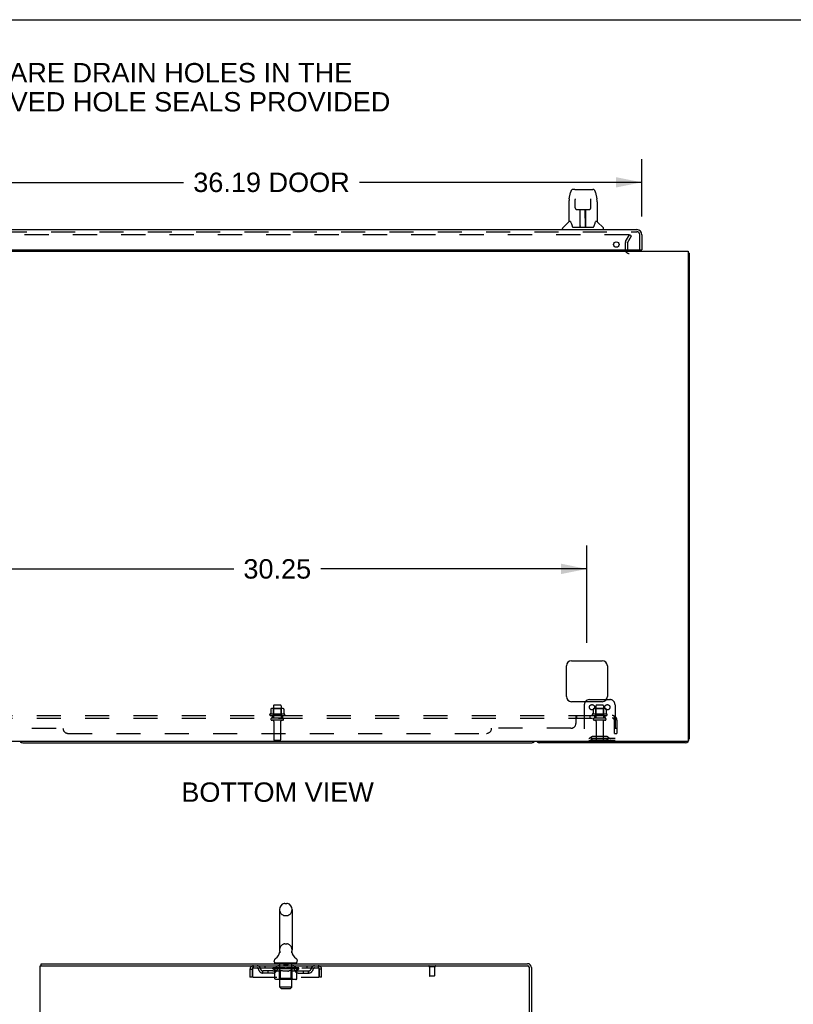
# Model space of a CAD drawing. Header units: inches. Extents: x 0 to 215, y 0 to 139.
# Tile 7 of 14: x 19 to 57, y 91 to 139. Entities that reach past the tile are written whole.
import ezdxf

# ---------------------------------------------------------------- set-up
doc = ezdxf.new("R2010")
doc.units = ezdxf.units.IN
doc.header["$LTSCALE"] = 11.804375
doc.header["$MEASUREMENT"] = 0
doc.linetypes.add('HIDDEN', pattern=[0.2, 0.1, -0.1])
doc.layers.get('0').update_dxf_attribs({"linetype": 'CONTINUOUS'})
for name, color, linetype in [('DEFAULT_2', 8, 'HIDDEN'), ('DIMENSIONS', 7, 'CONTINUOUS'), ('DOOR_ASSEMBLY', 7, 'CONTINUOUS'), ('SUBPANEL', 7, 'CONTINUOUS')]:
    doc.layers.add(name, color=color, linetype=linetype)
doc.styles.get("Standard").update_dxf_attribs({"font": 'arial.ttf'})
doc.dimstyles.new('DIMSTYLE_1', dxfattribs={"dimtxt": 0.946875, "dimasz": 1.2625, "dimexe": 0.09, "dimexo": 0.07, "dimgap": 0.0375, "dimtad": 0, "dimtih": 1, "dimtoh": 1, "dimzin": 4, "dimdsep": 46, "dimtxsty": 'Standard', "dimblk": '_FILLED', "dimblk1": '_FILLED', "dimblk2": '_FILLED', "dimcen": 0.09, "dimadec": 3, "dimazin": 1, "dimtfac": 1, "dimtdec": 3, "dimtofl": 0, "dimtmove": 0, "dimatfit": 3, "dimldrblk": '_FILLED', "dimfxl": 0, "dimtolj": 1, "dimtzin": 4, "dimarcsym": 0})

# ---------------------------------------------------------------- blocks, each defined once
blk = doc.blocks.new('_FILLED')
at = {"color": 0, "linetype": 'ByBlock'}
blk.add_solid([(0, 0), (-1, 0.2), (-1, -0.2)], dxfattribs=at)
blk = doc.blocks.new('*D8')
at = {"layer": 'DIMENSIONS', "color": 2, "linetype": 'Continuous'}
for p, q in [((13.452, 129.258), (13.452, 132.068)), ((49.64, 129.258), (49.64, 132.068)), ((13.452, 130.931), (27.253, 130.931)), ((49.64, 130.931), (35.839, 130.931))]:
    blk.add_line(p, q, dxfattribs=at)
at = {"layer": 'DIMENSIONS', "color": 2, "linetype": 'Continuous', "xscale": 1.2625, "yscale": 1.2625, "zscale": 1.2625, "rotation": 180}
blk.add_blockref('_FILLED', (13.452, 130.931), dxfattribs=at)
at = {"layer": 'DIMENSIONS', "color": 2, "linetype": 'Continuous', "xscale": 1.2625, "yscale": 1.2625, "zscale": 1.2625}
blk.add_blockref('_FILLED', (49.64, 130.931), dxfattribs=at)
at = {"layer": 'DIMENSIONS', "color": 2, "linetype": 'Continuous', "insert": (31.546, 131.405), "char_height": 0.9469, "width": 7.63836, "attachment_point": 2, "line_spacing_factor": 0.9}
blk.add_mtext('36.19 DOOR', dxfattribs=at)
blk = doc.blocks.new('*D12')
at = {"layer": 'DIMENSIONS', "color": 2, "linetype": 'Continuous'}
for p, q in [((16.702, 108.446), (16.702, 113.186)), ((46.952, 108.446), (46.952, 113.186)), ((16.702, 112.05), (29.699, 112.05)), ((46.952, 112.05), (33.955, 112.05))]:
    blk.add_line(p, q, dxfattribs=at)
at = {"layer": 'DIMENSIONS', "color": 2, "linetype": 'Continuous', "xscale": 1.2625, "yscale": 1.2625, "zscale": 1.2625, "rotation": 180}
blk.add_blockref('_FILLED', (16.702, 112.05), dxfattribs=at)
at = {"layer": 'DIMENSIONS', "color": 2, "linetype": 'Continuous', "xscale": 1.2625, "yscale": 1.2625, "zscale": 1.2625}
blk.add_blockref('_FILLED', (46.952, 112.05), dxfattribs=at)
at = {"layer": 'DIMENSIONS', "color": 2, "linetype": 'Continuous', "insert": (31.827, 112.524), "char_height": 0.9469, "width": 3.30878, "attachment_point": 2, "line_spacing_factor": 0.9}
blk.add_mtext('30.25', dxfattribs=at)

msp = doc.modelspace()

# ---------------------------------------------------------------- linework, layer by layer
at = {"color": 7, "linetype": 'Continuous'}
for p, q in [((0, 138.875), (214.625, 138.875)), ((51.9, 127.459), (51.952, 127.459)), ((47.077, 105.667), (47.905, 105.667)), ((19.391, 103.563), (44.263, 103.563)), ((32.201, 95.715), (32.289, 95.715)), ((31.939, 95.415), (31.939, 93.44)), ((32.551, 95.415), (32.551, 93.44)), ((31.945, 93.297), (31.943, 93.292)), ((32.539, 93.346), (32.54, 93.351)), ((32.539, 93.341), (32.539, 93.346)), ((32.539, 93.336), (32.539, 93.341)), ((32.539, 93.331), (32.539, 93.336)), ((32.539, 93.326), (32.539, 93.331)), ((32.54, 93.321), (32.539, 93.326)), ((32.54, 93.356), (32.541, 93.361)), ((32.54, 93.351), (32.54, 93.356)), ((32.54, 93.316), (32.54, 93.321)), ((32.541, 93.311), (32.54, 93.316)), ((32.541, 93.361), (32.542, 93.365)), ((32.542, 93.307), (32.541, 93.311)), ((32.542, 93.365), (32.543, 93.37)), ((32.543, 93.302), (32.542, 93.307)), ((31.682, 92.868), (31.682, 92.908)), ((32.807, 92.868), (32.807, 92.908)), ((20.297, 92.665), (20.297, 92.769)), ((31.745, 92.799), (31.745, 92.769)), ((32.745, 92.799), (31.745, 92.799)), ((32.745, 92.799), (32.745, 92.769))]:
    msp.add_line(p, q, dxfattribs=at)
at = {"color": 3, "linetype": 'Continuous'}
for p, q in [((11.754, 127.563), (51.9, 127.563)), ((51.9, 127.563), (51.9, 103.675)), ((51.952, 127.459), (51.952, 103.752)), ((45.952, 105.813), (45.952, 107.313)), ((46.202, 107.563), (47.702, 107.563)), ((47.952, 107.313), (47.952, 105.813)), ((47.702, 105.563), (46.202, 105.563)), ((51.84, 103.615), (11.814, 103.615)), ((51.763, 103.563), (44.641, 103.563)), ((20.245, 6.873), (20.245, 92.665)), ((20.245, 92.665), (44.051, 92.665)), ((20.297, 92.769), (44.056, 92.769)), ((44.141, 89.352), (44.141, 92.575)), ((44.245, 92.58), (44.245, 89.352))]:
    msp.add_line(p, q, dxfattribs=at)
for points in [[(51.912, 127.491), (51.913, 127.489), (51.916, 127.487), (51.918, 127.485), (51.921, 127.483), (51.923, 127.482), (51.926, 127.48), (51.929, 127.478)], [(51.929, 127.478), (51.935, 127.475), (51.938, 127.474), (51.941, 127.473), (51.943, 127.471), (51.945, 127.47), (51.947, 127.468), (51.949, 127.466), (51.95, 127.465), (51.951, 127.463), (51.952, 127.461), (51.952, 127.46), (51.952, 127.459)]]:
    msp.add_lwpolyline(points, dxfattribs=at)
at = {"color": 7, "linetype": 'Continuous'}
msp.add_lwpolyline([(31.947, 93.37), (31.948, 93.366), (31.949, 93.361), (31.949, 93.356), (31.95, 93.351), (31.95, 93.346), (31.951, 93.341), (31.951, 93.336), (31.951, 93.331), (31.95, 93.326), (31.95, 93.321), (31.949, 93.316), (31.948, 93.311), (31.947, 93.306), (31.946, 93.301), (31.945, 93.297)], dxfattribs=at)
at = {"color": 3, "linetype": 'Continuous'}
for centre, radius, start, end in [((49.016, 127.648), 0.085, 184.0481, 270), ((51.763, 127.374), 0.189, 38.2806, 43.5127), ((46.202, 107.313), 0.25, 90, 180), ((47.702, 107.313), 0.25, 0, 90), ((46.202, 105.813), 0.25, 180, 270), ((47.702, 105.813), 0.25, 270, 360), ((44.641, 103.752), 0.189, 226.4963, 270), ((51.763, 103.752), 0.189, 270, 360), ((51.84, 103.675), 0.06, 270, 360), ((44.051, 92.575), 0.09, 0, 90), ((44.056, 92.58), 0.189, 0, 90)]:
    msp.add_arc(centre, radius, start, end, dxfattribs=at)
at = {"color": 7, "linetype": 'Continuous'}
for centre, radius, start, end in [((47.077, 105.417), 0.25, 90, 144.2443), ((19.391, 103.752), 0.189, 226.5797, 270), ((44.263, 103.752), 0.189, 270, 313.4203), ((32.245, 95.415), 0.306, 105.6303, 180), ((32.201, 95.571), 0.144, 90, 105.6303), ((32.289, 95.571), 0.144, 74.3697, 90), ((32.245, 95.415), 0.306, 0, 74.3697), ((31.447, 93.456), 0.523, 304.6624, 347.2389), ((32.245, 93.44), 0.306, 180, 193.2053), ((33.043, 93.456), 0.523, 192.7611, 235.3376), ((32.245, 93.44), 0.306, 346.7947, 360), ((31.826, 92.908), 0.144, 124.6624, 180), ((31.751, 92.868), 0.069, 180, 265), ((32.738, 92.868), 0.069, 275, 360), ((32.664, 92.908), 0.144, 360, 55.3376), ((44.056, 92.58), 0.085, 0, 90)]:
    msp.add_arc(centre, radius, start, end, dxfattribs=at)
at = {"layer": 'DEFAULT_2', "color": 8, "linetype": 'HIDDEN'}
for p, q in [((48.996, 128.375), (14.659, 128.375)), ((48.827, 127.967), (48.827, 127.648)), ((48.846, 128.035), (49.042, 128.375)), ((48.931, 127.967), (48.931, 127.648)), ((48.936, 127.983), (49.132, 128.323)), ((49.132, 128.323), (49.042, 128.375)), ((31.64, 105.362), (31.64, 104.767)), ((31.985, 105.392), (31.67, 105.392)), ((32.015, 105.362), (32.015, 104.767)), ((46.827, 105.417), (46.827, 103.667)), ((47.39, 105.362), (47.39, 104.767)), ((47.735, 105.392), (47.42, 105.392)), ((47.765, 105.362), (47.765, 104.767)), ((47.905, 105.667), (48.077, 105.667)), ((48.327, 105.417), (48.327, 103.667)), ((32.183, 104.962), (31.471, 104.962)), ((31.493, 104.892), (32.161, 104.892)), ((31.508, 105.206), (31.508, 104.988)), ((32.083, 105.228), (31.572, 105.228)), ((31.644, 105.208), (31.624, 105.228)), ((31.644, 104.912), (31.624, 104.892)), ((32.011, 105.208), (31.644, 105.208)), ((31.644, 104.912), (31.644, 105.208)), ((32.011, 104.912), (31.644, 104.912)), ((32.011, 105.208), (32.031, 105.228)), ((32.011, 104.912), (32.011, 105.208)), ((32.011, 104.912), (32.031, 104.892)), ((32.146, 105.206), (32.146, 104.988)), ((47.933, 104.962), (47.221, 104.962)), ((47.243, 104.892), (47.911, 104.892)), ((47.258, 105.206), (47.258, 104.988)), ((47.833, 105.228), (47.322, 105.228)), ((47.394, 105.208), (47.374, 105.228)), ((47.394, 104.912), (47.374, 104.892)), ((47.761, 105.208), (47.394, 105.208)), ((47.394, 104.912), (47.394, 105.208)), ((47.761, 104.912), (47.394, 104.912)), ((47.761, 105.208), (47.781, 105.228)), ((47.761, 104.912), (47.761, 105.208)), ((47.761, 104.912), (47.781, 104.892)), ((47.896, 105.206), (47.896, 104.988)), ((32.085, 104.767), (31.57, 104.767)), ((32.085, 104.657), (31.57, 104.657)), ((31.662, 104.594), (31.662, 103.697)), ((31.992, 104.594), (31.992, 103.697)), ((47.835, 104.767), (47.32, 104.767)), ((47.835, 104.657), (47.32, 104.657)), ((47.412, 104.594), (47.412, 103.697)), ((47.742, 104.594), (47.742, 103.697)), ((31.962, 103.667), (31.692, 103.667)), ((48.327, 103.771), (46.827, 103.771)), ((48.327, 103.667), (46.827, 103.667)), ((47.17, 103.839), (47.102, 103.79)), ((47.231, 103.755), (47.163, 103.706)), ((47.918, 103.861), (47.237, 103.861)), ((47.918, 103.757), (47.237, 103.757)), ((47.402, 103.861), (47.402, 103.757)), ((47.752, 103.861), (47.752, 103.757)), ((47.924, 103.755), (47.992, 103.706)), ((47.984, 103.839), (48.052, 103.79)), ((32.201, 95.115), (32.289, 95.115)), ((32.201, 93.74), (32.289, 93.74)), ((30.495, 92.498), (30.495, 92.103)), ((30.495, 92.498), (30.599, 92.498)), ((30.599, 92.498), (30.599, 92.103)), ((30.629, 92.103), (30.629, 92.498)), ((30.662, 92.561), (30.662, 92.665)), ((30.662, 92.561), (33.828, 92.561)), ((31.13, 92.31), (31.13, 92.414)), ((31.613, 92.414), (31.13, 92.414)), ((31.214, 92.665), (31.214, 92.561)), ((31.38, 92.31), (31.38, 92.414)), ((31.612, 92.514), (31.612, 92.561)), ((31.711, 92.445), (31.612, 92.514)), ((32.878, 92.514), (31.612, 92.514)), ((31.621, 92.555), (31.621, 92.561)), ((31.63, 92.551), (31.63, 92.555)), ((31.63, 92.551), (32.86, 92.551)), ((31.639, 92.551), (31.639, 92.555)), ((31.64, 92.551), (31.64, 92.555)), ((31.65, 92.555), (31.65, 92.561)), ((31.666, 92.551), (31.666, 92.555)), ((31.668, 92.551), (31.668, 92.555)), ((31.696, 92.555), (31.696, 92.561)), ((31.711, 92.551), (31.711, 92.555)), ((31.711, 92.04), (31.711, 92.445)), ((31.711, 92.445), (31.725, 92.435)), ((31.714, 92.551), (31.714, 92.555)), ((31.918, 92.554), (31.717, 92.554)), ((31.739, 92.427), (31.725, 92.436)), ((31.752, 92.42), (31.739, 92.427)), ((31.766, 92.413), (31.752, 92.42)), ((31.76, 92.555), (31.76, 92.561)), ((31.761, 92.551), (31.761, 92.554)), ((31.762, 92.551), (31.762, 92.554)), ((31.765, 92.551), (31.765, 92.554)), ((31.779, 92.407), (31.766, 92.413)), ((31.772, 92.551), (31.772, 92.555)), ((31.772, 92.551), (31.772, 92.554)), ((31.775, 92.551), (31.775, 92.555)), ((31.779, 92.551), (31.779, 92.555)), ((31.792, 92.403), (31.779, 92.408)), ((31.783, 92.551), (31.783, 92.554)), ((31.896, 92.403), (31.792, 92.403)), ((31.797, 92.551), (31.797, 92.554)), ((31.807, 92.561), (31.807, 92.665)), ((31.815, 92.551), (31.815, 92.554)), ((31.816, 92.551), (31.816, 92.557)), ((31.836, 92.551), (31.836, 92.554)), ((31.836, 92.551), (31.836, 92.554)), ((31.838, 92.555), (31.838, 92.561)), ((31.847, 92.551), (31.847, 92.555)), ((31.852, 92.551), (31.852, 92.555)), ((31.861, 92.551), (31.861, 92.554)), ((31.872, 92.551), (31.872, 92.558)), ((31.888, 92.551), (31.888, 92.554)), ((31.891, 92.551), (31.891, 92.554)), ((31.896, 92.403), (31.91, 92.408)), ((31.923, 92.413), (31.91, 92.408)), ((31.918, 92.551), (31.918, 92.554)), ((31.985, 92.554), (31.923, 92.554)), ((31.937, 92.42), (31.923, 92.413)), ((31.925, 92.799), (31.925, 92.769)), ((31.928, 92.555), (31.928, 92.561)), ((31.932, 92.043), (31.932, 92.511)), ((31.935, 92.551), (31.935, 92.555)), ((31.951, 92.427), (31.937, 92.42)), ((31.94, 92.551), (31.94, 92.555)), ((31.945, 91.618), (31.945, 92.769)), ((31.946, 92.551), (31.946, 92.56)), ((31.95, 92.551), (31.95, 92.554)), ((31.964, 92.436), (31.95, 92.427)), ((31.961, 92.551), (31.961, 92.554)), ((31.978, 92.445), (31.964, 92.436)), ((31.978, 92.04), (31.978, 92.445)), ((31.978, 92.445), (32.007, 92.436)), ((31.985, 92.551), (31.985, 92.554)), ((32.06, 92.554), (32.001, 92.554)), ((32.036, 92.427), (32.007, 92.436)), ((32.021, 92.551), (32.021, 92.554)), ((32.028, 92.555), (32.028, 92.561)), ((32.032, 92.551), (32.032, 92.555)), ((32.034, 92.551), (32.034, 92.56)), ((32.063, 92.42), (32.035, 92.427)), ((32.037, 92.551), (32.037, 92.555)), ((32.044, 92.551), (32.044, 92.555)), ((32.06, 92.551), (32.06, 92.554)), ((32.091, 92.413), (32.063, 92.42)), ((32.14, 92.554), (32.086, 92.554)), ((32.119, 92.407), (32.091, 92.413)), ((32.099, 92.551), (32.099, 92.554)), ((32.146, 92.403), (32.118, 92.407)), ((32.13, 92.554), (32.245, 92.561)), ((32.135, 92.555), (32.135, 92.561)), ((32.135, 92.555), (32.135, 92.561)), ((32.135, 92.561), (32.135, 92.561)), ((32.135, 92.551), (32.135, 92.555)), ((32.139, 92.551), (32.139, 92.555)), ((32.14, 92.789), (32.14, 92.709)), ((32.14, 92.551), (32.14, 92.554)), ((32.141, 92.551), (32.141, 92.555)), ((32.344, 92.403), (32.146, 92.403)), ((32.34, 92.699), (32.15, 92.699)), ((32.224, 92.554), (32.176, 92.554)), ((32.181, 92.551), (32.181, 92.554)), ((32.224, 92.551), (32.224, 92.554)), ((32.242, 92.555), (32.242, 92.555)), ((32.242, 92.551), (32.242, 92.555)), ((32.242, 92.551), (32.242, 92.555)), ((32.245, 92.555), (32.245, 92.561)), ((32.245, 92.561), (32.359, 92.554)), ((32.247, 92.551), (32.247, 92.555)), ((32.247, 92.555), (32.248, 92.555)), ((32.248, 92.551), (32.248, 92.555)), ((32.266, 92.551), (32.266, 92.554)), ((32.266, 92.554), (32.314, 92.554)), ((32.308, 92.551), (32.308, 92.554)), ((32.344, 92.403), (32.372, 92.408)), ((32.349, 92.551), (32.349, 92.555)), ((32.349, 92.551), (32.349, 92.554)), ((32.349, 92.554), (32.404, 92.554)), ((32.35, 92.789), (32.35, 92.709)), ((32.35, 92.551), (32.35, 92.555)), ((32.354, 92.555), (32.354, 92.561)), ((32.354, 92.561), (32.355, 92.561)), ((32.354, 92.551), (32.354, 92.555)), ((32.355, 92.555), (32.355, 92.561)), ((32.4, 92.413), (32.372, 92.408)), ((32.391, 92.551), (32.391, 92.554)), ((32.428, 92.42), (32.399, 92.413)), ((32.456, 92.428), (32.427, 92.42)), ((32.43, 92.551), (32.43, 92.554)), ((32.43, 92.554), (32.489, 92.554)), ((32.445, 92.551), (32.445, 92.555)), ((32.453, 92.551), (32.453, 92.555)), ((32.455, 92.551), (32.455, 92.56)), ((32.485, 92.436), (32.456, 92.428)), ((32.458, 92.551), (32.458, 92.555)), ((32.461, 92.555), (32.461, 92.561)), ((32.469, 92.551), (32.469, 92.554)), ((32.514, 92.446), (32.484, 92.436)), ((32.505, 92.551), (32.505, 92.554)), ((32.505, 92.554), (32.567, 92.554)), ((32.514, 92.04), (32.514, 92.446)), ((32.514, 92.446), (32.529, 92.436)), ((32.543, 92.427), (32.528, 92.436)), ((32.529, 92.551), (32.529, 92.554)), ((32.54, 92.551), (32.54, 92.554)), ((32.558, 92.42), (32.543, 92.428)), ((32.544, 92.551), (32.544, 92.56)), ((32.545, 91.618), (32.545, 92.769)), ((32.55, 92.551), (32.55, 92.555)), ((32.555, 92.551), (32.555, 92.555)), ((32.572, 92.413), (32.557, 92.42)), ((32.558, 92.043), (32.558, 92.511)), ((32.561, 92.555), (32.561, 92.561)), ((32.565, 92.799), (32.565, 92.769)), ((32.572, 92.551), (32.572, 92.554)), ((32.572, 92.554), (32.878, 92.554)), ((32.586, 92.407), (32.572, 92.413)), ((32.6, 92.403), (32.586, 92.407)), ((32.599, 92.551), (32.599, 92.554)), ((32.694, 92.403), (32.6, 92.403)), ((32.602, 92.551), (32.602, 92.554)), ((32.618, 92.551), (32.618, 92.558)), ((32.629, 92.551), (32.629, 92.554)), ((32.638, 92.551), (32.638, 92.555)), ((32.642, 92.551), (32.642, 92.555)), ((32.652, 92.555), (32.652, 92.561)), ((32.653, 92.551), (32.653, 92.554)), ((32.653, 92.551), (32.653, 92.554)), ((32.674, 92.551), (32.674, 92.557)), ((32.674, 92.551), (32.674, 92.554)), ((32.682, 92.561), (32.682, 92.665)), ((32.692, 92.551), (32.692, 92.554)), ((32.694, 92.403), (32.708, 92.407)), ((32.707, 92.551), (32.707, 92.554)), ((32.723, 92.413), (32.708, 92.407)), ((32.711, 92.551), (32.711, 92.555)), ((32.714, 92.551), (32.714, 92.555)), ((32.718, 92.551), (32.718, 92.555)), ((32.718, 92.551), (32.718, 92.554)), ((32.737, 92.42), (32.723, 92.413)), ((32.725, 92.551), (32.725, 92.554)), ((32.728, 92.551), (32.728, 92.554)), ((32.729, 92.551), (32.729, 92.554)), ((32.73, 92.555), (32.73, 92.561)), ((32.752, 92.428), (32.737, 92.42)), ((32.766, 92.437), (32.751, 92.428)), ((32.757, 92.558), (32.877, 92.559)), ((32.757, 92.554), (32.757, 92.558)), ((32.781, 92.447), (32.766, 92.437)), ((32.776, 92.551), (32.776, 92.555)), ((32.779, 92.551), (32.779, 92.555)), ((32.781, 92.447), (32.878, 92.514)), ((32.781, 92.04), (32.781, 92.447)), ((32.793, 92.555), (32.793, 92.561)), ((32.822, 92.551), (32.822, 92.555)), ((32.824, 92.551), (32.824, 92.555)), ((32.84, 92.555), (32.84, 92.561)), ((32.85, 92.551), (32.85, 92.555)), ((32.851, 92.551), (32.851, 92.555)), ((32.86, 92.551), (32.86, 92.555)), ((32.868, 92.555), (32.868, 92.561)), ((32.876, 92.414), (33.359, 92.414)), ((32.877, 92.554), (32.877, 92.559)), ((32.878, 92.514), (32.878, 92.555)), ((33.109, 92.31), (33.109, 92.414)), ((33.276, 92.665), (33.276, 92.561)), ((33.359, 92.31), (33.359, 92.414)), ((33.828, 92.665), (33.828, 92.561)), ((33.861, 92.498), (33.861, 92.103)), ((33.891, 92.103), (33.891, 92.498)), ((33.995, 92.498), (33.891, 92.498)), ((33.995, 92.103), (33.995, 92.498)), ((39.533, 92.622), (39.249, 92.622)), ((39.267, 92.622), (39.267, 92.175)), ((39.515, 92.622), (39.515, 92.175)), ((30.599, 92.103), (30.495, 92.103)), ((30.629, 92.103), (33.861, 92.103)), ((31.613, 92.31), (31.13, 92.31)), ((32.738, 92.003), (31.754, 92.003)), ((31.932, 92.043), (31.892, 92.003)), ((32.558, 92.043), (31.932, 92.043)), ((31.99, 92.007), (31.987, 92.01)), ((31.995, 92.004), (31.992, 92.005)), ((31.997, 92.003), (31.995, 92.004)), ((32, 92.003), (31.997, 92.003)), ((32.558, 92.043), (32.597, 92.003)), ((32.876, 92.31), (33.359, 92.31)), ((33.995, 92.103), (33.891, 92.103)), ((39.505, 92.165), (39.277, 92.165)), ((32.014, 91.549), (31.945, 91.618)), ((32.545, 91.618), (31.945, 91.618)), ((32.014, 91.549), (32.476, 91.549)), ((32.476, 91.549), (32.545, 91.618))]:
    msp.add_line(p, q, dxfattribs=at)
for points in [[(49.004, 128.374), (49.002, 128.374), (49, 128.375), (48.998, 128.375), (48.996, 128.375)], [(49.004, 128.374), (49.005, 128.373), (49.007, 128.372), (49.009, 128.371), (49.01, 128.37), (49.012, 128.368), (49.013, 128.367), (49.014, 128.365), (49.015, 128.364), (49.015, 128.362), (49.016, 128.36), (49.016, 128.359), (49.016, 128.358)], [(49.016, 128.358), (49.016, 128.357), (49.015, 128.355), (49.015, 128.353), (49.014, 128.352), (49.014, 128.35)], [(31.508, 104.988), (31.508, 104.987), (31.508, 104.986), (31.508, 104.985), (31.507, 104.984), (31.507, 104.983), (31.507, 104.983), (31.506, 104.982), (31.506, 104.982), (31.506, 104.981), (31.505, 104.981), (31.505, 104.981), (31.505, 104.98), (31.504, 104.98), (31.504, 104.98), (31.504, 104.98), (31.504, 104.98), (31.503, 104.979), (31.503, 104.979)], [(31.514, 105.215), (31.513, 105.215), (31.512, 105.214), (31.51, 105.212), (31.51, 105.211), (31.509, 105.209), (31.509, 105.208), (31.508, 105.206)], [(32.14, 105.215), (32.142, 105.215), (32.143, 105.214), (32.144, 105.212), (32.145, 105.211), (32.146, 105.209), (32.146, 105.208), (32.146, 105.206)], [(32.151, 104.979), (32.151, 104.979), (32.151, 104.98), (32.151, 104.98), (32.15, 104.98), (32.15, 104.98), (32.15, 104.98), (32.15, 104.981), (32.149, 104.981), (32.149, 104.981), (32.149, 104.982), (32.148, 104.982), (32.148, 104.983), (32.147, 104.983), (32.147, 104.984), (32.147, 104.985), (32.146, 104.986), (32.146, 104.987), (32.146, 104.988)], [(47.258, 104.988), (47.258, 104.987), (47.258, 104.986), (47.258, 104.985), (47.257, 104.984), (47.257, 104.983), (47.257, 104.983), (47.256, 104.982), (47.256, 104.982), (47.256, 104.981), (47.255, 104.981), (47.255, 104.981), (47.255, 104.98), (47.254, 104.98), (47.254, 104.98), (47.254, 104.98), (47.254, 104.98), (47.253, 104.979), (47.253, 104.979)], [(47.264, 105.215), (47.263, 105.215), (47.262, 105.214), (47.26, 105.212), (47.26, 105.211), (47.259, 105.209), (47.259, 105.208), (47.258, 105.206)], [(47.89, 105.215), (47.892, 105.215), (47.893, 105.214), (47.894, 105.212), (47.895, 105.211), (47.896, 105.209), (47.896, 105.208), (47.896, 105.206)], [(47.901, 104.979), (47.901, 104.979), (47.901, 104.98), (47.901, 104.98), (47.9, 104.98), (47.9, 104.98), (47.9, 104.98), (47.9, 104.981), (47.899, 104.981), (47.899, 104.981), (47.899, 104.982), (47.898, 104.982), (47.898, 104.983), (47.897, 104.983), (47.897, 104.984), (47.897, 104.985), (47.896, 104.986), (47.896, 104.987), (47.896, 104.988)], [(30.629, 92.498), (30.631, 92.517), (30.634, 92.535), (30.636, 92.553), (30.638, 92.571), (30.641, 92.587), (30.643, 92.602), (30.645, 92.616), (30.648, 92.629), (30.65, 92.64), (30.652, 92.649), (30.655, 92.656), (30.657, 92.661), (30.659, 92.664), (30.662, 92.665)], [(30.629, 92.498), (30.631, 92.505), (30.634, 92.512), (30.636, 92.519), (30.638, 92.526), (30.641, 92.532), (30.643, 92.537), (30.645, 92.543), (30.648, 92.547), (30.65, 92.552), (30.652, 92.555), (30.655, 92.558), (30.657, 92.56), (30.659, 92.561), (30.662, 92.561)], [(33.828, 92.665), (33.83, 92.664), (33.833, 92.661), (33.835, 92.656), (33.837, 92.649), (33.84, 92.64), (33.842, 92.629), (33.844, 92.616), (33.847, 92.602), (33.849, 92.587), (33.851, 92.571), (33.854, 92.553), (33.856, 92.535), (33.858, 92.517), (33.861, 92.498)], [(33.828, 92.561), (33.83, 92.561), (33.833, 92.56), (33.835, 92.558), (33.837, 92.555), (33.84, 92.552), (33.842, 92.547), (33.844, 92.543), (33.847, 92.537), (33.849, 92.532), (33.851, 92.526), (33.854, 92.519), (33.856, 92.512), (33.858, 92.505), (33.861, 92.498)], [(31.754, 92.003), (31.749, 92.003), (31.743, 92.004), (31.738, 92.005), (31.734, 92.007), (31.729, 92.01), (31.725, 92.013), (31.721, 92.016), (31.717, 92.02), (31.715, 92.025), (31.713, 92.029), (31.711, 92.035), (31.711, 92.04)], [(31.979, 92.029), (31.979, 92.035), (31.978, 92.04)], [(31.98, 92.025), (31.979, 92.029), (31.979, 92.035), (31.978, 92.04)], [(31.992, 92.005), (31.99, 92.007), (31.987, 92.01), (31.985, 92.013), (31.983, 92.016), (31.982, 92.02), (31.98, 92.025)], [(31.985, 92.013), (31.983, 92.016), (31.982, 92.02)], [(32.492, 92.003), (32.495, 92.003), (32.497, 92.004), (32.5, 92.005), (32.502, 92.007), (32.505, 92.01), (32.507, 92.013), (32.509, 92.016), (32.51, 92.02), (32.512, 92.025), (32.513, 92.029), (32.513, 92.035), (32.514, 92.04)], [(32.738, 92.003), (32.744, 92.003), (32.749, 92.004), (32.754, 92.005), (32.759, 92.007), (32.763, 92.01), (32.767, 92.013), (32.771, 92.016), (32.775, 92.02), (32.777, 92.025), (32.78, 92.029), (32.781, 92.035), (32.781, 92.04)]]:
    msp.add_lwpolyline(points, dxfattribs=at)
for centre in [(47.202, 105.292), (47.952, 105.292)]:
    msp.add_circle(centre, 0.128, dxfattribs=at)
for centre, radius, start, end in [((48.964, 127.967), 0.137, 150, 180), ((48.964, 127.967), 0.033, 150, 180), ((49.016, 127.648), 0.189, 180, 270), ((31.67, 105.362), 0.03, 90, 180), ((31.985, 105.362), 0.03, 0, 90), ((47.077, 105.417), 0.25, 144.2443, 180), ((47.42, 105.362), 0.03, 90, 180), ((47.735, 105.362), 0.03, 0, 90), ((48.077, 105.417), 0.25, 0, 90), ((31.493, 104.93), 0.0384, 124.4497, 270), ((31.827, 104.361), 0.698, 117.6814, 120.6631), ((31.572, 105.086), 0.141, 90, 113.95), ((32.083, 105.086), 0.141, 66.05, 90), ((31.827, 104.361), 0.698, 59.3369, 62.3186), ((32.161, 104.93), 0.0384, 270, 55.5503), ((47.243, 104.93), 0.0384, 124.4497, 270), ((47.577, 104.361), 0.698, 117.6814, 120.6631), ((47.322, 105.086), 0.141, 90, 113.95), ((47.833, 105.086), 0.141, 66.05, 90), ((47.577, 104.361), 0.698, 59.3369, 62.3186), ((47.911, 104.93), 0.0384, 270, 55.5503), ((31.57, 104.712), 0.055, 90, 270), ((31.6, 104.594), 0.0625, 0, 90), ((32.055, 104.594), 0.0625, 90, 180), ((32.085, 104.712), 0.055, 270, 90), ((47.32, 104.712), 0.055, 90, 270), ((47.35, 104.594), 0.0625, 0, 90), ((47.805, 104.594), 0.0625, 90, 180), ((47.835, 104.712), 0.055, 270, 90), ((31.692, 103.697), 0.03, 180, 270), ((31.962, 103.697), 0.03, 270, 360), ((47.041, 103.875), 0.104, 270, 305.7539), ((47.041, 103.875), 0.208, 270, 305.7539), ((47.237, 103.747), 0.114, 90, 125.7539), ((47.237, 103.747), 0.01, 90, 125.7539), ((47.442, 103.697), 0.03, 180, 270), ((47.712, 103.697), 0.03, 270, 360), ((47.918, 103.747), 0.114, 54.2461, 90), ((47.918, 103.747), 0.01, 54.2461, 90), ((48.113, 103.875), 0.208, 234.2461, 270), ((48.113, 103.875), 0.104, 234.2461, 270), ((32.245, 95.415), 0.306, 180, 254.3697), ((32.245, 95.415), 0.306, 285.6303, 360), ((32.201, 95.258), 0.144, 254.3697, 270), ((32.289, 95.258), 0.144, 270, 285.6303), ((32.245, 93.44), 0.306, 105.6303, 180), ((32.201, 93.596), 0.144, 90, 105.6303), ((32.289, 93.596), 0.144, 74.3697, 90), ((32.245, 93.44), 0.306, 0, 74.3697), ((30.662, 92.498), 0.167, 90, 180), ((30.662, 92.498), 0.063, 90, 180), ((30.841, 92.498), 0.167, 8.0716, 90), ((30.842, 92.499), 0.0625, 7.9863, 90), ((31.13, 92.539), 0.229, 187.9863, 270), ((31.13, 92.539), 0.125, 188.0716, 270), ((31.613, 92.539), 0.125, 270, 351.9284), ((31.613, 92.539), 0.229, 270, 352.0137), ((31.902, 92.498), 0.167, 90, 171.9284), ((31.751, 92.868), 0.069, 265, 270), ((31.902, 92.499), 0.0625, 90, 172.0137), ((31.892, 92.511), 0.0398, 0, 90), ((31.915, 92.769), 0.03, 0, 90), ((32.13, 92.789), 0.01, 0, 90), ((32.15, 92.709), 0.01, 180, 270), ((32.34, 92.709), 0.01, 270, 360), ((32.36, 92.789), 0.01, 90, 180), ((32.575, 92.769), 0.03, 90, 180), ((32.597, 92.511), 0.0398, 90, 180), ((32.587, 92.498), 0.167, 8.0716, 90), ((32.588, 92.499), 0.0625, 7.9863, 90), ((32.876, 92.539), 0.229, 187.9863, 270), ((32.738, 92.868), 0.069, 270, 275), ((32.876, 92.539), 0.125, 188.0716, 270), ((33.359, 92.539), 0.125, 270, 351.9284), ((33.359, 92.539), 0.229, 270, 352.0137), ((33.648, 92.498), 0.167, 90, 171.9284), ((33.648, 92.499), 0.0625, 90, 172.0137), ((33.828, 92.498), 0.167, 0, 90), ((33.828, 92.498), 0.063, 0, 90), ((39.249, 92.644), 0.0215, 90, 270), ((39.533, 92.644), 0.0215, 270, 90), ((39.277, 92.175), 0.01, 180, 270), ((39.505, 92.175), 0.01, 270, 360)]:
    msp.add_arc(centre, radius, start, end, dxfattribs=at)
for centre, major_axis, ratio, start_param, end_param in [((32.245, 92.561), (0.633, 0.007), 0.05963, 2.96643, 3.140963), ((31.592, 92.549), (0.198, 0), 0.060556, 0.430652, 1.470503), ((32.245, 92.561), (0.633, 0), 0.060556, -3.141593, -2.96706), ((31.592, 92.543), (0.198, 0.002), 0.05963, 1.376596, 1.469874), ((32.245, 92.561), (0.633, 0.013), 0.05688, 2.791345, 2.965878), ((31.636, 92.549), (0.198, -0.002), 0.05963, 0.605815, 1.645666), ((31.567, 92.549), (0.198, 0.002), 0.05963, 0.25549, 1.295341), ((32.245, 92.561), (0.633, -0.007), 0.05963, -2.96643, -2.791898), ((31.636, 92.543), (0.198, 0), 0.060556, 1.551758, 1.645036), ((31.567, 92.543), (0.198, 0.004), 0.05688, 1.20151, 1.294789), ((31.637, 92.545), (0.164, 0.002), 0.05963, 1.065228, 1.614276), ((31.617, 92.545), (0.164, 0.003), 0.05688, 0.890143, 1.43919), ((31.675, 92.545), (0.164, 0), 0.060556, 1.240391, 1.789438), ((32.245, 92.561), (0.633, 0.019), 0.052395, 2.616403, 2.790936), ((31.699, 92.549), (0.198, -0.004), 0.05688, 0.7809, 1.820751), ((31.564, 92.549), (0.198, 0.004), 0.05688, 0.080405, 1.120256), ((32.245, 92.561), (0.633, -0.013), 0.05688, -2.791345, -2.616812), ((31.699, 92.543), (0.198, -0.002), 0.05963, 1.72692, 1.820198), ((31.564, 92.543), (0.198, 0.006), 0.052395, 1.026568, 1.119847), ((31.617, 92.545), (0.164, 0.005), 0.052395, 0.715201, 1.264248), ((31.731, 92.545), (0.164, -0.002), 0.05963, 1.415553, 1.9646), ((32.245, 92.561), (0.633, 0.025), 0.046319, 2.441654, 2.616187), ((31.778, 92.549), (0.198, -0.006), 0.052395, 0.955842, 1.995693), ((31.581, 92.549), (0.198, 0.006), 0.052395, -0.094537, 0.945314), ((32.245, 92.561), (0.633, -0.019), 0.052395, -2.616403, -2.44187), ((31.778, 92.543), (0.198, -0.004), 0.05688, 1.902006, 1.995284), ((31.581, 92.543), (0.198, 0.008), 0.046319, 0.851819, 0.945098), ((31.635, 92.545), (0.164, 0.006), 0.046319, 0.540452, 1.089499), ((31.802, 92.545), (0.164, -0.003), 0.05688, 1.590638, 2.139686), ((32.245, 92.561), (0.633, 0.029), 0.038841, 2.267123, 2.441656), ((31.871, 92.549), (0.198, -0.008), 0.046319, 1.130591, 2.170442), ((31.618, 92.549), (0.198, 0.008), 0.046319, -0.269286, 0.770565), ((32.245, 92.561), (0.633, -0.025), 0.046319, -2.441654, -2.267121), ((31.871, 92.543), (0.198, -0.006), 0.052395, 2.076947, 2.170226), ((31.618, 92.543), (0.198, 0.009), 0.038841, 0.677289, 0.770567), ((31.672, 92.545), (0.164, 0.008), 0.038841, 0.365921, 0.914969), ((31.887, 92.545), (0.164, -0.005), 0.052395, 1.76558, 2.314627), ((32.245, 92.561), (0.633, 0.033), 0.030195, 2.09281, 2.267343), ((31.976, 92.549), (0.198, -0.009), 0.038841, 1.305122, 2.344973), ((31.674, 92.549), (0.198, 0.009), 0.038841, -0.443817, 0.596034), ((32.245, 92.561), (0.633, -0.029), 0.038841, -2.267123, -2.092591), ((31.976, 92.543), (0.198, -0.008), 0.046319, 2.251696, 2.344975), ((31.674, 92.543), (0.198, 0.01), 0.030195, 0.502975, 0.596254), ((31.726, 92.545), (0.164, 0.009), 0.030195, 0.191608, 0.740655), ((31.982, 92.545), (0.164, -0.006), 0.046319, 1.940329, 2.489376), ((31.748, 92.549), (0.198, 0.01), 0.030195, -0.61813, 0.421721), ((32.089, 92.549), (0.198, -0.01), 0.030195, 1.479435, 2.519286), ((32.245, 92.561), (0.633, 0.036), 0.020645, 1.918687, 2.09322), ((32.245, 92.561), (0.633, -0.033), 0.030195, -2.09281, -1.918277), ((32.089, 92.543), (0.198, -0.009), 0.038841, 2.426227, 2.519505), ((31.748, 92.543), (0.198, 0.011), 0.020645, 0.328852, 0.422131), ((31.796, 92.545), (0.164, 0.009), 0.020645, 0.017485, 0.566532), ((32.085, 92.545), (0.164, -0.008), 0.038841, 2.11486, 2.663907), ((31.836, 92.549), (0.198, 0.011), 0.020645, -0.792253, 0.247598), ((32.207, 92.549), (0.198, -0.011), 0.020645, 1.653558, 2.693409), ((32.245, 92.561), (0.633, 0.038), 0.010478, 1.744704, 1.919237), ((32.245, 92.561), (0.633, -0.036), 0.020645, -1.918687, -1.744154), ((32.207, 92.543), (0.198, -0.01), 0.030195, 2.60054, 2.693819), ((31.836, 92.543), (0.198, 0.012), 0.010478, 0.154869, 0.248148), ((31.88, 92.545), (0.164, 0.01), 0.010478, 6.126688, 6.675735), ((32.194, 92.545), (0.164, -0.009), 0.030195, 2.289173, 2.83822), ((31.937, 92.549), (0.198, 0.012), 0.010478, -0.966236, -0.000846), ((32.326, 92.549), (0.198, -0.012), 0.010478, 1.827541, 2.867392), ((32.245, 92.561), (0.633, -0.038), 0.010478, -1.744704, -1.570171), ((32.326, 92.543), (0.198, -0.011), 0.020645, 2.774664, 2.867942), ((32.304, 92.545), (0.164, -0.009), 0.020645, 2.463296, 3.012344), ((32.164, 92.549), (0.198, 0.012), 0.010478, 0.274201, 1.314052), ((32.078, 92.545), (0.164, 0.01), 0.010478, -0.000483, 0.504314), ((32.048, 92.543), (0.198, 0.012), 0.010478, 0.099668, 0.192946), ((32.245, 92.561), (0.633, 0.038), 0.010478, -1.571421, -1.396888), ((32.442, 92.543), (0.198, -0.012), 0.010478, 2.948646, 3.041925), ((32.412, 92.545), (0.164, -0.01), 0.010478, 2.637279, 3.142076), ((32.283, 92.549), (0.198, 0.011), 0.020645, 0.448184, 1.488034), ((32.186, 92.545), (0.164, 0.009), 0.020645, 0.129249, 0.678296), ((32.164, 92.543), (0.198, 0.011), 0.020645, 0.273651, 0.366929), ((32.552, 92.549), (0.198, -0.012), 0.010478, -3.140747, -2.175357), ((32.245, 92.561), (0.633, 0.036), 0.020645, -1.397439, -1.222906), ((32.245, 92.561), (0.633, -0.038), 0.010478, 1.222355, 1.396888), ((32.401, 92.549), (0.198, 0.01), 0.030195, 0.622307, 1.662158), ((32.296, 92.545), (0.164, 0.009), 0.030195, 0.303372, 0.852419), ((32.609, 92.545), (0.164, -0.01), 0.010478, 2.749043, 3.29809), ((32.653, 92.549), (0.198, -0.011), 0.020645, 2.893995, 3.933846), ((32.283, 92.543), (0.198, 0.01), 0.030195, 0.447774, 0.541052), ((32.653, 92.543), (0.198, -0.012), 0.010478, 2.893445, 2.986723), ((32.245, 92.561), (0.633, 0.033), 0.030195, -1.223315, -1.048783), ((32.245, 92.561), (0.633, -0.036), 0.020645, 1.048373, 1.222906), ((32.514, 92.549), (0.198, 0.009), 0.038841, 0.79662, 1.836471), ((32.404, 92.545), (0.164, 0.008), 0.038841, 0.477686, 1.026733), ((32.693, 92.545), (0.164, -0.009), 0.020645, 2.57506, 3.124108), ((32.742, 92.549), (0.198, -0.01), 0.030195, 2.719872, 3.759723), ((32.618, 92.549), (0.198, 0.008), 0.046319, 0.971151, 2.011002), ((32.401, 92.543), (0.198, 0.009), 0.038841, 0.622087, 0.715366), ((32.742, 92.543), (0.198, -0.011), 0.020645, 2.719462, 2.812741), ((32.245, 92.561), (0.633, 0.029), 0.038841, -1.049002, -0.874469), ((32.245, 92.561), (0.633, -0.033), 0.030195, 0.87425, 1.048783), ((32.508, 92.545), (0.164, 0.006), 0.046319, 0.652216, 1.201263), ((32.712, 92.549), (0.198, 0.006), 0.052395, 1.1459, 2.185751), ((32.763, 92.545), (0.164, -0.009), 0.030195, 2.400937, 2.949985), ((32.816, 92.549), (0.198, -0.009), 0.038841, 2.545558, 3.585409), ((32.603, 92.545), (0.164, 0.005), 0.052395, 0.826965, 1.376012), ((32.514, 92.543), (0.198, 0.008), 0.046319, 0.796618, 0.889896), ((32.816, 92.543), (0.198, -0.01), 0.030195, 2.545339, 2.638617), ((32.791, 92.549), (0.198, 0.004), 0.05688, 1.320842, 2.360692), ((32.245, 92.561), (0.633, 0.025), 0.046319, -0.874471, -0.699939), ((32.245, 92.561), (0.633, -0.029), 0.038841, 0.699936, 0.874469), ((32.872, 92.549), (0.198, -0.008), 0.046319, 2.371028, 3.410879), ((32.818, 92.545), (0.164, -0.008), 0.038841, 2.226624, 2.775671), ((32.854, 92.549), (0.198, 0.002), 0.05963, 1.495927, 2.535778), ((32.688, 92.545), (0.164, 0.003), 0.05688, 1.001907, 1.550954), ((32.909, 92.549), (0.198, -0.006), 0.052395, 2.196279, 3.23613), ((32.855, 92.545), (0.164, -0.006), 0.046319, 2.052093, 2.601141), ((32.618, 92.543), (0.198, 0.006), 0.052395, 0.971367, 1.064645), ((32.898, 92.549), (0.198, 0), 0.060556, 2.364024, 2.71094), ((32.872, 92.543), (0.198, -0.009), 0.038841, 2.371026, 2.464304), ((32.926, 92.549), (0.198, -0.004), 0.05688, 2.021337, 3.061188), ((32.245, 92.561), (0.633, 0.019), 0.052395, -0.699723, -0.52519), ((32.245, 92.561), (0.633, -0.025), 0.046319, 0.525406, 0.699939), ((32.922, 92.549), (0.198, -0.002), 0.05963, 1.846251, 2.886102), ((32.759, 92.545), (0.164, 0.002), 0.05963, 1.176993, 1.72604), ((32.873, 92.545), (0.164, -0.005), 0.052395, 1.877344, 2.426392), ((32.814, 92.545), (0.164, 0), 0.060556, 1.352155, 1.901202), ((32.872, 92.545), (0.164, -0.003), 0.05688, 1.702402, 2.25145), ((32.853, 92.545), (0.164, -0.002), 0.05963, 1.527317, 2.076364), ((32.712, 92.543), (0.198, 0.004), 0.05688, 1.146309, 1.239587), ((32.909, 92.543), (0.198, -0.008), 0.046319, 2.196495, 2.289773), ((32.245, 92.561), (0.633, 0.013), 0.05688, -0.524781, -0.350248), ((32.245, 92.561), (0.633, -0.019), 0.052395, 0.350657, 0.52519), ((32.898, 92.543), (0.198, -0.002), 0.05963, 1.764997, 1.971333), ((32.791, 92.543), (0.198, 0.002), 0.05963, 1.321394, 1.414673), ((32.926, 92.543), (0.198, -0.006), 0.052395, 2.021746, 2.115024), ((32.245, 92.561), (0.633, 0.007), 0.05963, -0.349695, -0.175162), ((32.245, 92.561), (0.633, -0.013), 0.05688, 0.175715, 0.350248), ((32.854, 92.543), (0.198, 0), 0.060556, 1.496556, 1.589835), ((32.922, 92.543), (0.198, -0.004), 0.05688, 1.846804, 1.940083), ((32.245, 92.561), (0.633, -0.007), 0.05963, 6.27665, 6.458348), ((32.245, 92.561), (0.633, 0), 0.060556, -0.174533, -0.058352)]:
    msp.add_ellipse(centre, major_axis=major_axis, ratio=ratio, start_param=start_param, end_param=end_param, dxfattribs=at)
at = {"layer": 'DOOR_ASSEMBLY', "color": 7, "linetype": 'Continuous'}
for p, q in [((46.091, 130.129), (46.156, 130.435)), ((46.36, 130.589), (46.28, 130.589)), ((46.362, 130.589), (47.25, 130.589)), ((46.367, 130.589), (46.365, 130.589)), ((47.374, 130.435), (47.439, 130.129)), ((46.076, 129.986), (46.076, 129.014)), ((46.377, 130.113), (46.377, 130.11)), ((46.377, 130.11), (46.377, 130.106)), ((46.377, 130.106), (46.377, 130.099)), ((46.377, 130.099), (46.377, 130.091)), ((46.38, 129.966), (46.377, 130.091)), ((46.385, 129.683), (46.38, 129.966)), ((47.145, 129.683), (47.152, 130.096)), ((47.152, 130.104), (47.153, 130.109)), ((47.152, 130.096), (47.152, 130.104)), ((47.444, 130.099), (47.439, 130.129)), ((47.454, 129.986), (47.454, 129.014)), ((46.385, 129.683), (46.386, 129.67)), ((46.465, 129.605), (46.585, 129.605)), ((46.616, 128.759), (46.63, 129.606)), ((46.621, 129.606), (46.909, 129.606)), ((46.623, 129.19), (46.623, 129.606)), ((46.629, 129.55), (46.623, 129.55)), ((46.626, 129.38), (46.623, 129.38)), ((46.626, 129.369), (46.623, 129.369)), ((46.891, 128.739), (46.876, 129.606)), ((46.877, 129.55), (46.907, 129.55)), ((46.907, 129.38), (46.88, 129.38)), ((46.907, 129.369), (46.88, 129.369)), ((46.881, 129.606), (46.881, 129.55)), ((46.907, 128.739), (46.907, 129.606)), ((46.945, 129.605), (47.065, 129.605)), ((46.07, 129.009), (45.772, 128.711)), ((46.149, 129.014), (46.076, 129.014)), ((46.145, 129.014), (46.151, 129.004)), ((46.884, 129.14), (46.907, 129.14)), ((46.907, 129.136), (46.884, 129.136)), ((47.378, 129.003), (47.383, 129.013)), ((47.454, 129.014), (47.381, 129.014)), ((47.46, 129.009), (47.757, 128.711)), ((45.761, 128.621), (45.761, 128.683)), ((46.212, 128.849), (46.226, 128.802)), ((46.226, 128.802), (46.229, 128.794)), ((46.279, 128.739), (47.251, 128.739)), ((46.616, 128.811), (46.616, 128.785)), ((46.623, 128.739), (46.623, 128.743)), ((46.89, 128.785), (46.89, 128.811)), ((47.3, 128.793), (47.303, 128.802)), ((47.769, 128.621), (47.769, 128.683)), ((49.62, 127.642), (49.64, 127.642))]:
    msp.add_line(p, q, dxfattribs=at)
at = {"layer": 'DOOR_ASSEMBLY', "color": 3, "linetype": 'Continuous'}
for p, q in [((13.699, 128.621), (49.393, 128.621)), ((49.64, 128.374), (49.64, 127.642)), ((13.702, 127.642), (49.62, 127.642))]:
    msp.add_line(p, q, dxfattribs=at)
at = {"layer": 'DOOR_ASSEMBLY', "color": 8, "linetype": 'HIDDEN'}
for p, q in [((13.699, 128.517), (49.393, 128.517)), ((49.536, 127.642), (49.536, 128.374))]:
    msp.add_line(p, q, dxfattribs=at)
at = {"layer": 'DOOR_ASSEMBLY', "color": 7, "linetype": 'Continuous'}
for points in [[(46.28, 130.589), (46.277, 130.589), (46.263, 130.588), (46.25, 130.584), (46.238, 130.579), (46.227, 130.572), (46.216, 130.564), (46.207, 130.555), (46.199, 130.546), (46.192, 130.535), (46.186, 130.524), (46.18, 130.511), (46.174, 130.498), (46.169, 130.483), (46.164, 130.466), (46.159, 130.448), (46.156, 130.435)], [(47.374, 130.435), (47.371, 130.448), (47.366, 130.466), (47.361, 130.483), (47.356, 130.498), (47.35, 130.512), (47.344, 130.524), (47.337, 130.536), (47.33, 130.546), (47.322, 130.556), (47.313, 130.565), (47.302, 130.573), (47.291, 130.579), (47.278, 130.584), (47.265, 130.588), (47.252, 130.589), (47.25, 130.589)], [(46.091, 130.129), (46.085, 130.098), (46.08, 130.059), (46.077, 130.019), (46.076, 129.986)], [(46.377, 130.118), (46.377, 130.118), (46.377, 130.118), (46.377, 130.118), (46.377, 130.117), (46.377, 130.117), (46.377, 130.116), (46.377, 130.115), (46.377, 130.113)], [(47.153, 130.109), (47.153, 130.112), (47.153, 130.114), (47.153, 130.115), (47.153, 130.116), (47.153, 130.117), (47.153, 130.118), (47.153, 130.118)], [(47.454, 129.985), (47.453, 130.019), (47.45, 130.059), (47.444, 130.099)], [(46.386, 129.67), (46.389, 129.657), (46.395, 129.645), (46.402, 129.635), (46.411, 129.626), (46.421, 129.618), (46.432, 129.612), (46.443, 129.608), (46.455, 129.605), (46.464, 129.605)], [(46.585, 129.605), (46.589, 129.605), (46.597, 129.605), (46.606, 129.606)], [(46.606, 129.606), (46.614, 129.606), (46.621, 129.606)], [(46.909, 129.606), (46.917, 129.606), (46.925, 129.605)], [(46.925, 129.605), (46.933, 129.605), (46.941, 129.605), (46.945, 129.605)], [(47.066, 129.605), (47.076, 129.606), (47.088, 129.608), (47.099, 129.612), (47.11, 129.619), (47.12, 129.626), (47.128, 129.636), (47.135, 129.647), (47.141, 129.658), (47.144, 129.671), (47.145, 129.683)], [(46.151, 129.004), (46.165, 128.976), (46.18, 128.94), (46.196, 128.898), (46.212, 128.849)], [(47.303, 128.802), (47.318, 128.848), (47.333, 128.896), (47.349, 128.939), (47.364, 128.975), (47.378, 129.003)], [(46.229, 128.794), (46.234, 128.781), (46.239, 128.771), (46.244, 128.762)], [(46.244, 128.762), (46.249, 128.755), (46.255, 128.749), (46.261, 128.744), (46.269, 128.74), (46.276, 128.739), (46.279, 128.739)], [(47.251, 128.739), (47.253, 128.739), (47.26, 128.74), (47.268, 128.744), (47.274, 128.748), (47.28, 128.754), (47.286, 128.762)], [(47.286, 128.762), (47.291, 128.77), (47.296, 128.781), (47.3, 128.793)]]:
    msp.add_lwpolyline(points, dxfattribs=at)
at = {"layer": 'DOOR_ASSEMBLY', "color": 3, "linetype": 'Continuous'}
msp.add_circle((48.39, 127.892), 0.133, dxfattribs=at)
at = {"layer": 'DOOR_ASSEMBLY', "color": 7, "linetype": 'Continuous'}
for centre, radius, start, end in [((46.084, 128.995), 0.0197, 97.5, 135), ((47.446, 128.995), 0.0197, 45, 82.5), ((45.8, 128.683), 0.0394, 135, 180), ((46.635, 128.758), 0.0197, 179, 270), ((46.635, 128.758), 0.0197, 260.739, 269.9232), ((46.871, 128.758), 0.0197, 270, 1), ((46.871, 128.758), 0.0197, 270.0771, 272.6469), ((47.729, 128.683), 0.0394, 0, 45)]:
    msp.add_arc(centre, radius, start, end, dxfattribs=at)
at = {"layer": 'DOOR_ASSEMBLY', "color": 3, "linetype": 'Continuous'}
msp.add_arc((49.393, 128.374), 0.246, 0, 90, dxfattribs=at)
at = {"layer": 'DOOR_ASSEMBLY', "color": 8, "linetype": 'HIDDEN'}
msp.add_arc((49.393, 128.374), 0.142, 0, 90, dxfattribs=at)
at = {"layer": 'DOOR_ASSEMBLY', "color": 7, "linetype": 'Continuous'}
for centre, start_param, end_param in [((46.615, 128.778), -1.369355, -1.264777), ((46.891, 128.778), -1.876815, -1.570796)]:
    msp.add_ellipse(centre, major_axis=(0.0394, 0), ratio=1, start_param=start_param, end_param=end_param, dxfattribs=at)
at = {"layer": 'SUBPANEL', "color": 8, "linetype": 'HIDDEN'}
for p, q in [((15.359, 104.892), (48.296, 104.892)), ((31.577, 104.892), (31.577, 104.767)), ((32.077, 104.892), (32.077, 104.767)), ((46.456, 104.767), (46.456, 104.892)), ((46.818, 104.892), (46.818, 104.767)), ((47.099, 104.892), (47.099, 104.767)), ((47.327, 104.892), (47.327, 104.767)), ((47.827, 104.892), (47.827, 104.767)), ((48.296, 104.767), (48.296, 104.892)), ((15.359, 104.767), (48.296, 104.767)), ((46.421, 104.517), (46.421, 104.838)), ((48.335, 104.838), (48.255, 104.741)), ((48.273, 104.763), (48.273, 104.763)), ((48.276, 104.766), (48.276, 104.767)), ((48.296, 104.017), (48.296, 104.655)), ((48.421, 104.655), (48.421, 104.017)), ((17.484, 104.267), (21.359, 104.267)), ((21.609, 104.017), (42.046, 104.017)), ((46.171, 104.267), (42.296, 104.267)), ((48.296, 104.267), (48.421, 104.267)), ((48.296, 104.017), (48.421, 104.017))]:
    msp.add_line(p, q, dxfattribs=at)
for points in [[(46.421, 104.838), (46.423, 104.84), (46.424, 104.842), (46.426, 104.845), (46.427, 104.848), (46.429, 104.851), (46.43, 104.855), (46.432, 104.858)], [(46.432, 104.858), (46.435, 104.866), (46.437, 104.869), (46.438, 104.872)], [(46.438, 104.872), (46.44, 104.876), (46.441, 104.879), (46.443, 104.881), (46.445, 104.884), (46.446, 104.886)], [(46.446, 104.886), (46.448, 104.888), (46.45, 104.89), (46.452, 104.891)], [(46.448, 104.888), (46.45, 104.89), (46.452, 104.891), (46.453, 104.891), (46.455, 104.892), (46.456, 104.892)], [(46.453, 104.891), (46.455, 104.892), (46.456, 104.892)], [(48.316, 104.869), (48.315, 104.872), (48.313, 104.876), (48.312, 104.879), (48.31, 104.881), (48.308, 104.884), (48.306, 104.886), (48.305, 104.888), (48.303, 104.89), (48.301, 104.891), (48.299, 104.891), (48.298, 104.892), (48.296, 104.892)], [(48.335, 104.838), (48.332, 104.84), (48.33, 104.842), (48.328, 104.845), (48.326, 104.848), (48.324, 104.851), (48.323, 104.855), (48.321, 104.858), (48.319, 104.862), (48.316, 104.869)], [(46.421, 104.741), (46.423, 104.741), (46.425, 104.741), (46.426, 104.741), (46.428, 104.741), (46.429, 104.741), (46.431, 104.742), (46.432, 104.743), (46.434, 104.744)], [(46.421, 104.741), (46.423, 104.741), (46.425, 104.741), (46.426, 104.741)], [(46.428, 104.741), (46.429, 104.741), (46.431, 104.742), (46.432, 104.743), (46.434, 104.744), (46.435, 104.745), (46.437, 104.747)], [(46.437, 104.747), (46.438, 104.749), (46.439, 104.75), (46.441, 104.752), (46.443, 104.756)], [(46.443, 104.756), (46.445, 104.758), (46.446, 104.76), (46.448, 104.762)], [(46.448, 104.762), (46.449, 104.763), (46.451, 104.764), (46.452, 104.765), (46.454, 104.766), (46.455, 104.767), (46.456, 104.767)], [(46.449, 104.763), (46.451, 104.764), (46.452, 104.765), (46.454, 104.766), (46.455, 104.767), (46.456, 104.767)], [(48.255, 104.741), (48.256, 104.741), (48.257, 104.741), (48.257, 104.741), (48.258, 104.741), (48.259, 104.741), (48.261, 104.742), (48.262, 104.743), (48.264, 104.744), (48.265, 104.745), (48.267, 104.747), (48.269, 104.749), (48.272, 104.752)], [(48.272, 104.752), (48.275, 104.754), (48.277, 104.756), (48.279, 104.758), (48.281, 104.76), (48.284, 104.762), (48.286, 104.763), (48.288, 104.764), (48.29, 104.765), (48.292, 104.766), (48.294, 104.767), (48.296, 104.767)], [(48.296, 104.826), (48.296, 104.826), (48.296, 104.826), (48.296, 104.826), (48.296, 104.826), (48.296, 104.825), (48.296, 104.825), (48.296, 104.824), (48.296, 104.824), (48.296, 104.823), (48.296, 104.823), (48.295, 104.822), (48.295, 104.821), (48.295, 104.821), (48.295, 104.82), (48.295, 104.819), (48.295, 104.818), (48.295, 104.818), (48.295, 104.817), (48.294, 104.816), (48.294, 104.815), (48.294, 104.815), (48.294, 104.814), (48.294, 104.813), (48.293, 104.812), (48.293, 104.812), (48.293, 104.811), (48.293, 104.81), (48.293, 104.809), (48.292, 104.808), (48.292, 104.807), (48.292, 104.807), (48.292, 104.806), (48.291, 104.805), (48.291, 104.804), (48.291, 104.803), (48.291, 104.802), (48.29, 104.801), (48.29, 104.8), (48.29, 104.8), (48.289, 104.799), (48.289, 104.798), (48.289, 104.797), (48.288, 104.796), (48.288, 104.795), (48.288, 104.794), (48.287, 104.793), (48.287, 104.792), (48.287, 104.791), (48.286, 104.79), (48.286, 104.789), (48.285, 104.788), (48.285, 104.787), (48.285, 104.786), (48.284, 104.785), (48.284, 104.784), (48.283, 104.783), (48.283, 104.782), (48.283, 104.781), (48.282, 104.78), (48.282, 104.779), (48.281, 104.778), (48.281, 104.777), (48.281, 104.776), (48.28, 104.776), (48.28, 104.775), (48.279, 104.774), (48.279, 104.773), (48.279, 104.772), (48.278, 104.772), (48.278, 104.771), (48.277, 104.77), (48.277, 104.769), (48.277, 104.769), (48.276, 104.768), (48.276, 104.767), (48.276, 104.767), (48.275, 104.766), (48.275, 104.765), (48.274, 104.765), (48.274, 104.764), (48.274, 104.764), (48.274, 104.763), (48.273, 104.763), (48.273, 104.763), (48.273, 104.763)], [(48.273, 104.763), (48.273, 104.763), (48.273, 104.763), (48.273, 104.763), (48.274, 104.763), (48.274, 104.764), (48.274, 104.764), (48.275, 104.765), (48.275, 104.765), (48.275, 104.766), (48.276, 104.766)], [(48.296, 104.823), (48.296, 104.824), (48.296, 104.825), (48.296, 104.825), (48.296, 104.826), (48.296, 104.826), (48.296, 104.826), (48.296, 104.826)]]:
    msp.add_lwpolyline(points, dxfattribs=at)
for centre, radius, start, end in [((48.184, 104.655), 0.237, 0, 90), ((46.171, 104.517), 0.25, 270, 360), ((48.184, 104.655), 0.112, 0, 90), ((21.609, 104.267), 0.25, 180, 270), ((42.046, 104.267), 0.25, 270, 360)]:
    msp.add_arc(centre, radius, start, end, dxfattribs=at)

# ---------------------------------------------------------------- texts
at = {"layer": 'DIMENSIONS', "color": 2, "linetype": 'Continuous', "char_height": 0.94688, "attachment_point": 2, "line_spacing_factor": 0.9}
for s, insert, width in [('WASH SYSTEM 2" SQUARE DRAIN HOLES IN THE\\PBOTTOM WITH UL APPROVED HOLE SEALS PROVIDED', (19.823, 136.759), 34.98862), ('BOTTOM VIEW', (31.841, 101.621), 9.38427)]:
    msp.add_mtext(s, dxfattribs=dict(at, insert=insert, width=width))

# ---------------------------------------------------------------- dimensions: what is measured, and where the dimension line sits
at = {"layer": 'DIMENSIONS', "color": 2, "linetype": 'Continuous'}
dim = msp.add_linear_dim(base=(13.452, 130.931), p1=(49.64, 129.188), p2=(13.452, 129.188), angle=180, text='<> DOOR', dimstyle='DIMSTYLE_1', dxfattribs=at)
dim.commit()
dim.dimension.update_dxf_attribs({"geometry": '*D8', "text_midpoint": (31.546, 130.931), "dimtype": 160})
dim = msp.add_linear_dim(base=(46.952, 112.05), p1=(16.702, 108.376), p2=(46.952, 108.376), dimstyle='DIMSTYLE_1', dxfattribs=at)
dim.commit()
dim.dimension.update_dxf_attribs({"geometry": '*D12', "text_midpoint": (31.829, 112.045), "dimtype": 160})

doc.saveas('drawing.dxf')
